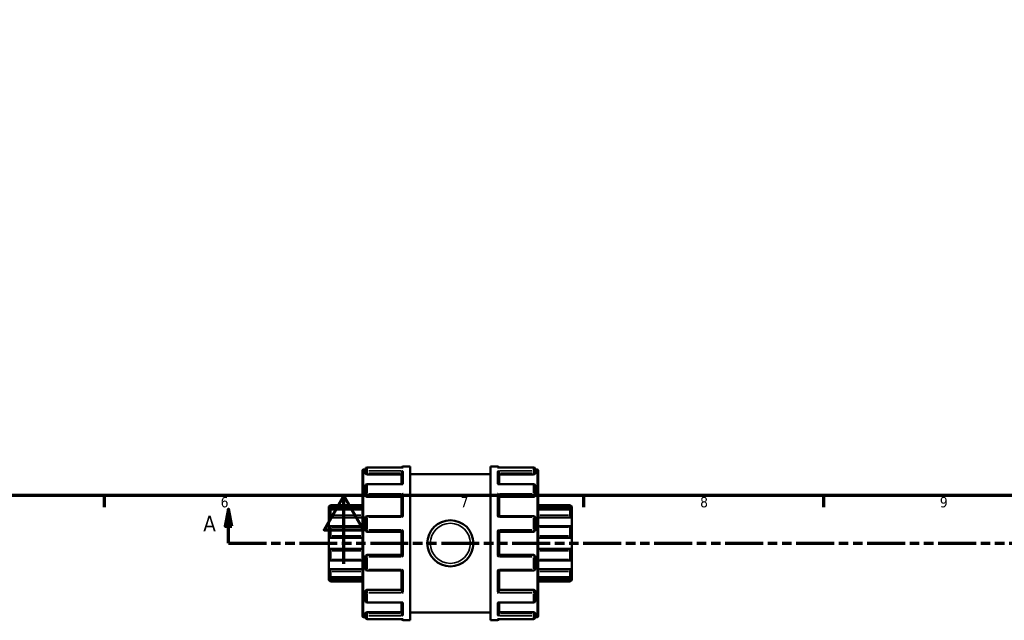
# Model space of a CAD drawing. Header units: millimetres. Extents: x 0 to 901, y -367 to 686.
# Tile 3 of 11: x 326 to 614, y -16 to 159. Entities that reach past the tile are written whole.
import ezdxf

# ---------------------------------------------------------------- set-up
doc = ezdxf.new("R2010")
doc.units = ezdxf.units.MM
doc.linetypes.add('DOUBLE_DASH_CHAIN', pattern=[1.2403, 0.6614, -0.0827, 0.1654, -0.0827, 0.1654, -0.0827])
for name, color, linetype, lineweight in [('Border (ANSI)', 7, 'Continuous', 70), ('Section Line (ANSI)', 7, 'DOUBLE_DASH_CHAIN', 70), ('Visible (ANSI)', 7, 'Continuous', 50), ('Visible Narrow (ANSI)', 7, 'Continuous', 35)]:
    doc.layers.add(name, color=color, linetype=linetype, lineweight=lineweight)
doc.styles.add('Label Text (ANSI)', font='tahoma.ttf')
doc.styles.add('Note Text (ANSI)', font='tahoma.ttf')

# ---------------------------------------------------------------- blocks, each defined once
blk = doc.blocks.new('Borders Default Border')
at = {"layer": 'Border (ANSI)'}
for p, q in [((350.42, 20), (350.42, 16.55)), ((490.58, 20), (490.58, 16.55)), ((560.67, 20), (560.67, 16.55))]:
    blk.add_line(p, q, dxfattribs=at)
at = {"layer": 'Border (ANSI)', "flags": 128}
for points in [[(20, 20), (20, 574), (821, 574), (821, 20), (20, 20)], [(420.5, 0), (420.5, 20), (414.73, 10), (426.27, 10), (420.5, 20)]]:
    blk.add_lwpolyline(points, dxfattribs=at)
at = {"layer": 'Border (ANSI)', "char_height": 3.05, "attachment_point": 7, "style": 'Note Text (ANSI)'}
for s, insert in [('6', (384.49, 16.49)), ('7', (454.6, 16.55)), ('8', (524.63, 16.48)), ('9', (594.7, 16.49))]:
    blk.add_mtext(s, dxfattribs=dict(at, insert=insert))
blk = doc.blocks.new('2dTransSection0')
at = {"layer": 'Section Line (ANSI)', "linetype": 'Continuous'}
for p, q in [((386.76, 16.03), (385.76, 11.03)), ((386.76, 11.03), (386.76, 16.03)), ((387.76, 11.03), (386.76, 16.03)), ((385.76, 11.03), (387.76, 11.03)), ((386.76, 6.03), (386.76, 11.03)), ((386.76, 6.03), (397.9, 6.03))]:
    blk.add_line(p, q, dxfattribs=at)
at = {"layer": 'Section Line (ANSI)', "linetype": 'DOUBLE_DASH_CHAIN', "ltscale": 16.726154}
blk.add_line((386.76, 6.03), (750.57, 6.03), dxfattribs=at)
at = {"layer": 'Section Line (ANSI)', "linetype": 'Continuous', "flags": 128}
blk.add_lwpolyline([(387.76, 11.03), (386.76, 16.03), (385.76, 11.03), (387.76, 11.03)], dxfattribs=at)
at = {"layer": 'Section Line (ANSI)'}
blk.add_solid([(387.76, 11.03), (386.76, 16.03), (385.76, 11.03), (387.76, 11.03)], dxfattribs=at)
at = {"layer": 'Section Line (ANSI)', "insert": (379.4, 9.53), "char_height": 4.57, "attachment_point": 7, "style": 'Label Text (ANSI)'}
blk.add_mtext('A', dxfattribs=at)

msp = doc.modelspace()

# ---------------------------------------------------------------- linework, layer by layer
at = {"layer": 'Visible (ANSI)'}
for p, q in [((425.923, -15.251), (425.923, 27.309)), ((426.243, 27.629), (426.823, 27.629)), ((426.823, 26.732), (426.823, 27.709)), ((426.823, 26.732), (426.823, 26.362)), ((437.72, 28.189), (427.303, 28.189)), ((427.303, 26.193), (437.323, 26.193)), ((437.323, 23.357), (437.323, 26.563)), ((437.803, 28.529), (439.923, 28.529)), ((439.923, -16.471), (439.923, 28.529)), ((439.923, 26.279), (463.323, 26.279)), ((463.323, -16.471), (463.323, 28.529)), ((463.323, 28.529), (465.443, 28.529)), ((475.943, 28.189), (465.526, 28.189)), ((465.923, 23.357), (465.923, 26.563)), ((475.943, 26.193), (465.923, 26.193)), ((476.423, 27.709), (476.423, 26.732)), ((476.423, 27.629), (477.003, 27.629)), ((476.423, 26.362), (476.423, 26.732)), ((477.323, 27.309), (477.323, -15.251)), ((437.497, 23.357), (427.303, 23.357)), ((475.943, 23.357), (465.75, 23.357)), ((426.823, 20.207), (426.823, 22.877)), ((426.823, 20.207), (426.823, 19.994)), ((476.423, 22.877), (476.423, 20.207)), ((476.423, 19.994), (476.423, 20.207)), ((427.303, 19.619), (437.323, 19.619)), ((437.323, 14.01), (437.323, 19.837)), ((465.923, 14.01), (465.923, 19.837)), ((475.943, 19.619), (465.923, 19.619)), ((416.123, 16.749), (416.603, 17.229)), ((416.123, 16.604), (416.123, 16.749)), ((416.123, 16.604), (425.923, 16.604)), ((416.123, 15.615), (416.123, 16.604)), ((416.123, 13.554), (416.123, 15.615)), ((425.923, 15.871), (416.545, 15.871)), ((416.603, 17.229), (416.603, 17.149)), ((416.603, 17.229), (425.923, 17.229)), ((416.603, 15.81), (416.603, 14.24)), ((477.323, 17.229), (486.643, 17.229)), ((487.123, 16.604), (477.323, 16.604)), ((486.702, 15.871), (477.323, 15.871)), ((486.643, 17.149), (486.643, 17.229)), ((487.123, 16.749), (486.643, 17.229)), ((486.643, 14.24), (486.643, 15.81)), ((487.123, 16.749), (487.123, 16.604)), ((487.123, 16.604), (487.123, 15.615)), ((487.123, 15.615), (487.123, 13.554)), ((416.123, 13.554), (425.923, 13.554)), ((416.123, 10.965), (416.123, 13.554)), ((426.823, 9.884), (426.823, 13.53)), ((437.354, 14.01), (427.303, 14.01)), ((475.943, 14.01), (465.893, 14.01)), ((476.423, 13.53), (476.423, 9.884)), ((487.123, 13.554), (477.323, 13.554)), ((487.123, 13.554), (487.123, 10.965)), ((416.123, 7.629), (416.123, 10.965)), ((425.923, 11.014), (416.334, 11.014)), ((416.603, 10.736), (416.603, 8.195)), ((427.303, 9.404), (437.323, 9.404)), ((437.323, 2.647), (437.323, 9.41)), ((465.923, 2.647), (465.923, 9.41)), ((465.923, 9.404), (475.943, 9.404)), ((486.913, 11.014), (477.323, 11.014)), ((486.643, 8.195), (486.643, 10.736)), ((487.123, 10.965), (487.123, 7.629)), ((416.123, 7.629), (425.923, 7.629)), ((416.123, 4.429), (416.123, 7.629)), ((487.123, 7.629), (477.323, 7.629)), ((487.123, 7.629), (487.123, 4.429)), ((416.123, 4.429), (425.923, 4.429)), ((416.123, 1.093), (416.123, 4.429)), ((416.603, 3.863), (416.603, 1.322)), ((487.123, 4.429), (477.323, 4.429)), ((486.643, 1.322), (486.643, 3.863)), ((487.123, 4.429), (487.123, 1.093)), ((416.123, -1.496), (416.123, 1.093)), ((416.334, 1.044), (425.923, 1.044)), ((426.823, -1.473), (426.823, 2.174)), ((437.323, 2.654), (427.303, 2.654)), ((475.943, 2.654), (465.923, 2.654)), ((476.423, 2.174), (476.423, -1.473)), ((477.323, 1.044), (486.913, 1.044)), ((487.123, 1.093), (487.123, -1.496)), ((416.123, -1.496), (425.923, -1.496)), ((416.123, -3.558), (416.123, -1.496)), ((416.603, -2.182), (416.603, -3.753)), ((427.303, -1.953), (437.354, -1.953)), ((437.323, -7.779), (437.323, -1.953)), ((465.893, -1.953), (475.943, -1.953)), ((465.923, -7.779), (465.923, -1.953)), ((487.123, -1.496), (477.323, -1.496)), ((486.643, -3.753), (486.643, -2.182)), ((487.123, -1.496), (487.123, -3.558)), ((416.123, -4.547), (416.123, -3.558)), ((416.123, -4.547), (425.923, -4.547)), ((416.123, -4.691), (416.123, -4.547)), ((416.123, -4.691), (416.603, -5.171)), ((416.545, -3.814), (425.923, -3.814)), ((416.603, -5.091), (416.603, -5.171)), ((416.603, -5.171), (425.923, -5.171)), ((477.323, -3.814), (486.702, -3.814)), ((487.123, -4.547), (477.323, -4.547)), ((477.323, -5.171), (486.643, -5.171)), ((487.123, -4.691), (486.643, -5.171)), ((486.643, -5.171), (486.643, -5.091)), ((487.123, -3.558), (487.123, -4.547)), ((487.123, -4.547), (487.123, -4.691)), ((426.823, -7.936), (426.823, -8.15)), ((426.823, -10.819), (426.823, -8.15)), ((427.303, -7.561), (437.323, -7.561)), ((475.943, -7.561), (465.923, -7.561)), ((476.423, -8.15), (476.423, -7.936)), ((476.423, -8.15), (476.423, -10.819)), ((427.303, -11.299), (437.497, -11.299)), ((437.323, -14.506), (437.323, -11.299)), ((465.75, -11.299), (475.943, -11.299)), ((465.923, -14.506), (465.923, -11.299)), ((426.823, -14.305), (426.823, -14.674)), ((427.303, -14.135), (437.323, -14.135)), ((439.923, -14.221), (463.323, -14.221)), ((475.943, -14.135), (465.923, -14.135)), ((476.423, -14.674), (476.423, -14.305)), ((426.243, -15.571), (426.823, -15.571)), ((426.823, -15.651), (426.823, -14.674)), ((427.303, -16.131), (437.72, -16.131)), ((437.803, -16.471), (439.923, -16.471)), ((463.323, -16.471), (465.443, -16.471)), ((465.526, -16.131), (475.943, -16.131)), ((476.423, -14.674), (476.423, -15.651)), ((476.423, -15.571), (477.003, -15.571))]:
    msp.add_line(p, q, dxfattribs=at)
msp.add_circle((451.623, 6.029), 6.75, dxfattribs=at)
for centre, radius, start, end in [((426.243, 27.309), 0.32, 90, 180), ((427.303, 27.709), 0.48, 90, 180), ((437.803, 28.049), 0.48, 90, 163.05094), ((465.443, 28.049), 0.48, 16.94906, 90), ((475.943, 27.709), 0.48, 0, 90), ((477.003, 27.309), 0.32, 0, 90), ((427.303, 22.877), 0.48, 90, 180), ((475.943, 22.877), 0.48, 0, 90), ((427.303, 13.53), 0.48, 90, 180), ((475.943, 13.53), 0.48, 0, 90), ((427.303, 9.884), 0.48, 180, 270), ((475.943, 9.884), 0.48, 270, 0), ((427.303, 2.174), 0.48, 90, 180), ((475.943, 2.174), 0.48, 0, 90), ((427.303, -1.473), 0.48, 180, 270), ((475.943, -1.473), 0.48, 270, 0), ((427.303, -10.819), 0.48, 180, 270), ((475.943, -10.819), 0.48, 270, 0), ((426.243, -15.251), 0.32, 180, 270), ((427.303, -15.651), 0.48, 180, 270), ((437.803, -15.991), 0.48, 196.94906, 270), ((465.443, -15.991), 0.48, 270, 343.05094), ((475.943, -15.651), 0.48, 270, 0), ((477.003, -15.251), 0.32, 270, 0)]:
    msp.add_arc(centre, radius, start, end, dxfattribs=at)
for points, knots in [([(427.303, 26.193), (427.243, 26.193), (427.179, 26.197), (427.061, 26.215), (427.007, 26.228), (426.922, 26.258), (426.884, 26.278), (426.835, 26.319), (426.823, 26.341), (426.823, 26.362)], [0, 0, 0, 0, 0.018063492, 0.018063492, 0.036126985, 0.036126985, 0.054490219, 0.054490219, 0.072853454, 0.072853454, 0.072853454, 0.072853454]), ([(437.323, 26.563), (437.323, 26.605), (437.33, 26.649), (437.355, 26.742), (437.375, 26.789), (437.432, 26.893), (437.472, 26.946), (437.557, 27.037), (437.603, 27.075), (437.699, 27.139), (437.75, 27.164), (437.801, 27.182), (437.802, 27.183), (437.803, 27.183)], [0, 0, 0, 0, 0.013488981, 0.013488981, 0.028947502, 0.028947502, 0.049546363, 0.049546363, 0.069858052, 0.069858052, 0.091188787, 0.091188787, 0.091625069, 0.091625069, 0.091625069, 0.091625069]), ([(437.803, 28.181), (437.802, 28.181), (437.801, 28.182), (437.773, 28.186), (437.747, 28.189), (437.72, 28.189)], [-0.000440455, -0.000440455, -0.000440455, -0.000440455, 0, 0, 0.011391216, 0.011391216, 0.011391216, 0.011391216]), ([(465.526, 28.189), (465.5, 28.189), (465.473, 28.186), (465.445, 28.182), (465.444, 28.181), (465.443, 28.181)], [0.07990597, 0.07990597, 0.07990597, 0.07990597, 0.091188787, 0.091188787, 0.091625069, 0.091625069, 0.091625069, 0.091625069]), ([(465.443, 27.183), (465.444, 27.183), (465.445, 27.182), (465.496, 27.164), (465.546, 27.14), (465.64, 27.077), (465.686, 27.04), (465.771, 26.95), (465.812, 26.897), (465.87, 26.793), (465.89, 26.745), (465.916, 26.652), (465.923, 26.609), (465.923, 26.565), (465.923, 26.564), (465.923, 26.563)], [-0.000440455, -0.000440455, -0.000440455, -0.000440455, 0, 0, 0.021206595, 0.021206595, 0.041428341, 0.041428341, 0.062396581, 0.062396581, 0.078090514, 0.078090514, 0.091721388, 0.091721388, 0.092056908, 0.092056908, 0.092056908, 0.092056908]), ([(476.423, 26.362), (476.423, 26.341), (476.411, 26.319), (476.362, 26.278), (476.325, 26.258), (476.239, 26.228), (476.186, 26.215), (476.068, 26.197), (476.003, 26.193), (475.943, 26.193)], [0.072982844, 0.072982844, 0.072982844, 0.072982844, 0.091346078, 0.091346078, 0.109709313, 0.109709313, 0.127772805, 0.127772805, 0.145836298, 0.145836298, 0.145836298, 0.145836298]), ([(437.803, 23.244), (437.802, 23.245), (437.801, 23.245), (437.75, 23.278), (437.7, 23.304), (437.606, 23.341), (437.561, 23.353), (437.511, 23.356), (437.504, 23.357), (437.497, 23.357)], [-0.000440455, -0.000440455, -0.000440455, -0.000440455, 0, 0, 0.021206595, 0.021206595, 0.041428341, 0.041428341, 0.045020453, 0.045020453, 0.045020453, 0.045020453]), ([(465.75, 23.357), (465.744, 23.357), (465.738, 23.356), (465.689, 23.353), (465.643, 23.342), (465.548, 23.305), (465.497, 23.279), (465.445, 23.245), (465.444, 23.245), (465.443, 23.244)], [0.046595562, 0.046595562, 0.046595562, 0.046595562, 0.049546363, 0.049546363, 0.069858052, 0.069858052, 0.091188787, 0.091188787, 0.091625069, 0.091625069, 0.091625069, 0.091625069]), ([(437.323, 19.837), (437.323, 19.865), (437.33, 19.898), (437.355, 19.975), (437.375, 20.018), (437.432, 20.119), (437.472, 20.177), (437.557, 20.284), (437.603, 20.335), (437.699, 20.43), (437.75, 20.475), (437.801, 20.515), (437.802, 20.516), (437.803, 20.516)], [0, 0, 0, 0, 0.013488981, 0.013488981, 0.028947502, 0.028947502, 0.049546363, 0.049546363, 0.069858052, 0.069858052, 0.091188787, 0.091188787, 0.091625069, 0.091625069, 0.091625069, 0.091625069]), ([(465.443, 20.516), (465.444, 20.516), (465.445, 20.515), (465.496, 20.475), (465.546, 20.431), (465.64, 20.338), (465.686, 20.288), (465.771, 20.181), (465.812, 20.123), (465.87, 20.021), (465.89, 19.978), (465.916, 19.901), (465.923, 19.868), (465.923, 19.838), (465.923, 19.837), (465.923, 19.837)], [-0.000440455, -0.000440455, -0.000440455, -0.000440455, 0, 0, 0.021206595, 0.021206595, 0.041428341, 0.041428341, 0.062396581, 0.062396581, 0.078090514, 0.078090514, 0.091721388, 0.091721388, 0.092056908, 0.092056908, 0.092056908, 0.092056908]), ([(427.303, 19.619), (427.243, 19.619), (427.178, 19.629), (427.06, 19.667), (427.006, 19.696), (426.921, 19.763), (426.884, 19.805), (426.835, 19.898), (426.823, 19.947), (426.823, 19.994)], [0, 0, 0, 0, 0.018130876, 0.018130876, 0.036261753, 0.036261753, 0.054557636, 0.054557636, 0.072853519, 0.072853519, 0.072853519, 0.072853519]), ([(476.423, 19.994), (476.423, 19.947), (476.411, 19.898), (476.362, 19.805), (476.325, 19.763), (476.24, 19.696), (476.186, 19.667), (476.068, 19.629), (476.004, 19.619), (475.943, 19.619)], [0.072982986, 0.072982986, 0.072982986, 0.072982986, 0.091278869, 0.091278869, 0.109574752, 0.109574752, 0.127705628, 0.127705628, 0.145836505, 0.145836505, 0.145836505, 0.145836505]), ([(416.603, 17.149), (416.603, 17.145), (416.6, 17.137), (416.586, 17.115), (416.576, 17.1), (416.537, 17.049), (416.499, 17.005), (416.413, 16.906), (416.355, 16.843), (416.238, 16.72), (416.179, 16.659), (416.123, 16.604)], [0.090511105, 0.090511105, 0.090511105, 0.090511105, 0.100718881, 0.100718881, 0.110926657, 0.110926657, 0.131342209, 0.131342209, 0.15618221, 0.15618221, 0.179509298, 0.179509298, 0.179509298, 0.179509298]), ([(416.123, 15.615), (416.179, 15.665), (416.238, 15.713), (416.355, 15.796), (416.413, 15.83), (416.499, 15.866), (416.537, 15.875), (416.576, 15.867), (416.586, 15.86), (416.6, 15.84), (416.603, 15.827), (416.603, 15.81)], [0.17258948, 0.17258948, 0.17258948, 0.17258948, 0.195916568, 0.195916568, 0.220756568, 0.220756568, 0.24117212, 0.24117212, 0.251379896, 0.251379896, 0.261587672, 0.261587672, 0.261587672, 0.261587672]), ([(487.123, 16.604), (487.068, 16.659), (487.008, 16.72), (486.891, 16.843), (486.834, 16.906), (486.747, 17.005), (486.71, 17.049), (486.671, 17.1), (486.661, 17.115), (486.647, 17.137), (486.643, 17.145), (486.643, 17.149)], [0.17258948, 0.17258948, 0.17258948, 0.17258948, 0.195916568, 0.195916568, 0.220756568, 0.220756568, 0.24117212, 0.24117212, 0.251379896, 0.251379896, 0.261587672, 0.261587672, 0.261587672, 0.261587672]), ([(486.643, 15.81), (486.643, 15.827), (486.647, 15.84), (486.661, 15.86), (486.671, 15.867), (486.71, 15.875), (486.747, 15.866), (486.834, 15.83), (486.891, 15.796), (487.008, 15.713), (487.068, 15.665), (487.123, 15.615)], [0.090511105, 0.090511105, 0.090511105, 0.090511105, 0.100718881, 0.100718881, 0.110926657, 0.110926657, 0.131342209, 0.131342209, 0.15618221, 0.15618221, 0.179509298, 0.179509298, 0.179509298, 0.179509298]), ([(416.603, 14.24), (416.603, 14.217), (416.6, 14.191), (416.586, 14.135), (416.576, 14.105), (416.537, 14.014), (416.499, 13.951), (416.413, 13.827), (416.355, 13.76), (416.238, 13.643), (416.179, 13.594), (416.123, 13.554)], [0.090511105, 0.090511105, 0.090511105, 0.090511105, 0.100718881, 0.100718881, 0.110926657, 0.110926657, 0.131342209, 0.131342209, 0.15618221, 0.15618221, 0.179509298, 0.179509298, 0.179509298, 0.179509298]), ([(437.803, 13.694), (437.802, 13.695), (437.801, 13.696), (437.75, 13.744), (437.7, 13.789), (437.606, 13.867), (437.561, 13.902), (437.475, 13.961), (437.435, 13.985), (437.383, 14.006), (437.366, 14.01), (437.354, 14.01)], [-0.000440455, -0.000440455, -0.000440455, -0.000440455, 0, 0, 0.021206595, 0.021206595, 0.041428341, 0.041428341, 0.062396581, 0.062396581, 0.07423695, 0.07423695, 0.07423695, 0.07423695]), ([(465.893, 14.01), (465.88, 14.01), (465.865, 14.006), (465.814, 13.986), (465.774, 13.963), (465.689, 13.905), (465.643, 13.87), (465.548, 13.79), (465.497, 13.745), (465.445, 13.696), (465.444, 13.695), (465.443, 13.694)], [0.017654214, 0.017654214, 0.017654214, 0.017654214, 0.028947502, 0.028947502, 0.049546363, 0.049546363, 0.069858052, 0.069858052, 0.091188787, 0.091188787, 0.091625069, 0.091625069, 0.091625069, 0.091625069]), ([(487.123, 13.554), (487.068, 13.594), (487.008, 13.643), (486.891, 13.76), (486.834, 13.827), (486.747, 13.951), (486.71, 14.014), (486.671, 14.105), (486.661, 14.135), (486.647, 14.191), (486.643, 14.217), (486.643, 14.24)], [0.17258948, 0.17258948, 0.17258948, 0.17258948, 0.195916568, 0.195916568, 0.220756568, 0.220756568, 0.24117212, 0.24117212, 0.251379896, 0.251379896, 0.261587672, 0.261587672, 0.261587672, 0.261587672]), ([(416.123, 10.965), (416.179, 10.989), (416.238, 11.007), (416.355, 11.018), (416.413, 11.01), (416.499, 10.97), (416.537, 10.94), (416.576, 10.875), (416.586, 10.85), (416.6, 10.796), (416.603, 10.767), (416.603, 10.736)], [0.17258948, 0.17258948, 0.17258948, 0.17258948, 0.195916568, 0.195916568, 0.220756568, 0.220756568, 0.24117212, 0.24117212, 0.251379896, 0.251379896, 0.261587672, 0.261587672, 0.261587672, 0.261587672]), ([(437.323, 9.41), (437.323, 9.418), (437.33, 9.431), (437.355, 9.471), (437.375, 9.498), (437.432, 9.57), (437.472, 9.616), (437.557, 9.712), (437.603, 9.761), (437.699, 9.862), (437.75, 9.914), (437.801, 9.966), (437.802, 9.967), (437.803, 9.968)], [0, 0, 0, 0, 0.013488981, 0.013488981, 0.028947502, 0.028947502, 0.049546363, 0.049546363, 0.069858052, 0.069858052, 0.091188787, 0.091188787, 0.091625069, 0.091625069, 0.091625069, 0.091625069]), ([(465.443, 9.968), (465.444, 9.967), (465.445, 9.966), (465.496, 9.915), (465.546, 9.864), (465.64, 9.765), (465.686, 9.716), (465.771, 9.62), (465.812, 9.573), (465.87, 9.5), (465.89, 9.473), (465.916, 9.432), (465.923, 9.419), (465.923, 9.411), (465.923, 9.41), (465.923, 9.41)], [-0.000440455, -0.000440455, -0.000440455, -0.000440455, 0, 0, 0.021206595, 0.021206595, 0.041428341, 0.041428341, 0.062396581, 0.062396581, 0.078090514, 0.078090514, 0.091721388, 0.091721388, 0.092056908, 0.092056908, 0.092056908, 0.092056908]), ([(486.643, 10.736), (486.643, 10.767), (486.647, 10.796), (486.661, 10.85), (486.671, 10.875), (486.71, 10.94), (486.747, 10.97), (486.834, 11.01), (486.891, 11.018), (487.008, 11.007), (487.068, 10.989), (487.123, 10.965)], [0.090511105, 0.090511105, 0.090511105, 0.090511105, 0.100718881, 0.100718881, 0.110926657, 0.110926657, 0.131342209, 0.131342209, 0.15618221, 0.15618221, 0.179509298, 0.179509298, 0.179509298, 0.179509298]), ([(416.603, 8.195), (416.603, 8.161), (416.6, 8.127), (416.586, 8.059), (416.576, 8.025), (416.537, 7.929), (416.499, 7.871), (416.413, 7.77), (416.355, 7.723), (416.238, 7.658), (416.179, 7.638), (416.123, 7.629)], [0.090511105, 0.090511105, 0.090511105, 0.090511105, 0.100718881, 0.100718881, 0.110926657, 0.110926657, 0.131342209, 0.131342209, 0.15618221, 0.15618221, 0.179509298, 0.179509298, 0.179509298, 0.179509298]), ([(487.123, 7.629), (487.068, 7.638), (487.008, 7.658), (486.891, 7.723), (486.834, 7.77), (486.747, 7.871), (486.71, 7.929), (486.671, 8.025), (486.661, 8.059), (486.647, 8.127), (486.643, 8.161), (486.643, 8.195)], [0.17258948, 0.17258948, 0.17258948, 0.17258948, 0.195916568, 0.195916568, 0.220756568, 0.220756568, 0.24117212, 0.24117212, 0.251379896, 0.251379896, 0.261587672, 0.261587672, 0.261587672, 0.261587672]), ([(416.123, 4.429), (416.179, 4.419), (416.238, 4.399), (416.355, 4.334), (416.413, 4.288), (416.499, 4.187), (416.537, 4.129), (416.576, 4.032), (416.586, 3.999), (416.6, 3.931), (416.603, 3.896), (416.603, 3.863)], [0.17258948, 0.17258948, 0.17258948, 0.17258948, 0.195916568, 0.195916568, 0.220756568, 0.220756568, 0.24117212, 0.24117212, 0.251379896, 0.251379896, 0.261587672, 0.261587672, 0.261587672, 0.261587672]), ([(486.643, 3.863), (486.643, 3.896), (486.647, 3.931), (486.661, 3.999), (486.671, 4.032), (486.71, 4.129), (486.747, 4.187), (486.834, 4.288), (486.891, 4.334), (487.008, 4.399), (487.068, 4.419), (487.123, 4.429)], [0.090511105, 0.090511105, 0.090511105, 0.090511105, 0.100718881, 0.100718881, 0.110926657, 0.110926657, 0.131342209, 0.131342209, 0.15618221, 0.15618221, 0.179509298, 0.179509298, 0.179509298, 0.179509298]), ([(416.603, 1.322), (416.603, 1.291), (416.6, 1.261), (416.586, 1.207), (416.576, 1.183), (416.537, 1.118), (416.499, 1.087), (416.413, 1.048), (416.355, 1.04), (416.238, 1.051), (416.179, 1.068), (416.123, 1.093)], [0.090511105, 0.090511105, 0.090511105, 0.090511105, 0.100718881, 0.100718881, 0.110926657, 0.110926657, 0.131342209, 0.131342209, 0.15618221, 0.15618221, 0.179509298, 0.179509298, 0.179509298, 0.179509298]), ([(437.803, 2.09), (437.802, 2.091), (437.801, 2.092), (437.75, 2.142), (437.7, 2.194), (437.606, 2.293), (437.561, 2.342), (437.475, 2.438), (437.435, 2.485), (437.377, 2.557), (437.356, 2.585), (437.33, 2.625), (437.324, 2.639), (437.323, 2.647), (437.323, 2.647), (437.323, 2.647)], [-0.000440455, -0.000440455, -0.000440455, -0.000440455, 0, 0, 0.021206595, 0.021206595, 0.041428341, 0.041428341, 0.062396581, 0.062396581, 0.078090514, 0.078090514, 0.091721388, 0.091721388, 0.092056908, 0.092056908, 0.092056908, 0.092056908]), ([(465.923, 2.647), (465.923, 2.64), (465.917, 2.626), (465.892, 2.587), (465.871, 2.559), (465.814, 2.488), (465.774, 2.441), (465.689, 2.346), (465.643, 2.296), (465.548, 2.195), (465.497, 2.143), (465.445, 2.092), (465.444, 2.091), (465.443, 2.09)], [0, 0, 0, 0, 0.013488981, 0.013488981, 0.028947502, 0.028947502, 0.049546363, 0.049546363, 0.069858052, 0.069858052, 0.091188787, 0.091188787, 0.091625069, 0.091625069, 0.091625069, 0.091625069]), ([(487.123, 1.093), (487.068, 1.068), (487.008, 1.051), (486.891, 1.04), (486.834, 1.048), (486.747, 1.087), (486.71, 1.118), (486.671, 1.183), (486.661, 1.207), (486.647, 1.261), (486.643, 1.291), (486.643, 1.322)], [0.17258948, 0.17258948, 0.17258948, 0.17258948, 0.195916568, 0.195916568, 0.220756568, 0.220756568, 0.24117212, 0.24117212, 0.251379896, 0.251379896, 0.261587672, 0.261587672, 0.261587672, 0.261587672]), ([(416.123, -1.496), (416.179, -1.536), (416.238, -1.586), (416.355, -1.702), (416.413, -1.77), (416.499, -1.893), (416.537, -1.957), (416.576, -2.048), (416.586, -2.077), (416.6, -2.133), (416.603, -2.159), (416.603, -2.182)], [0.17258948, 0.17258948, 0.17258948, 0.17258948, 0.195916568, 0.195916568, 0.220756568, 0.220756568, 0.24117212, 0.24117212, 0.251379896, 0.251379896, 0.261587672, 0.261587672, 0.261587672, 0.261587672]), ([(437.354, -1.953), (437.366, -1.953), (437.382, -1.949), (437.432, -1.929), (437.472, -1.905), (437.557, -1.847), (437.603, -1.812), (437.699, -1.732), (437.75, -1.687), (437.801, -1.638), (437.802, -1.637), (437.803, -1.636)], [0.017654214, 0.017654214, 0.017654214, 0.017654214, 0.028947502, 0.028947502, 0.049546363, 0.049546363, 0.069858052, 0.069858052, 0.091188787, 0.091188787, 0.091625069, 0.091625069, 0.091625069, 0.091625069]), ([(465.443, -1.636), (465.444, -1.637), (465.445, -1.638), (465.496, -1.686), (465.546, -1.731), (465.64, -1.81), (465.686, -1.845), (465.771, -1.903), (465.812, -1.927), (465.864, -1.948), (465.88, -1.953), (465.893, -1.953)], [-0.000440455, -0.000440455, -0.000440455, -0.000440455, 0, 0, 0.021206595, 0.021206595, 0.041428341, 0.041428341, 0.062396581, 0.062396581, 0.07423695, 0.07423695, 0.07423695, 0.07423695]), ([(486.643, -2.182), (486.643, -2.159), (486.647, -2.133), (486.661, -2.077), (486.671, -2.048), (486.71, -1.957), (486.747, -1.893), (486.834, -1.77), (486.891, -1.702), (487.008, -1.586), (487.068, -1.536), (487.123, -1.496)], [0.090511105, 0.090511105, 0.090511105, 0.090511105, 0.100718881, 0.100718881, 0.110926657, 0.110926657, 0.131342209, 0.131342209, 0.15618221, 0.15618221, 0.179509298, 0.179509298, 0.179509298, 0.179509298]), ([(416.603, -3.753), (416.603, -3.769), (416.6, -3.783), (416.586, -3.803), (416.576, -3.809), (416.537, -3.817), (416.499, -3.809), (416.413, -3.772), (416.355, -3.738), (416.238, -3.655), (416.179, -3.607), (416.123, -3.558)], [0.090511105, 0.090511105, 0.090511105, 0.090511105, 0.100718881, 0.100718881, 0.110926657, 0.110926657, 0.131342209, 0.131342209, 0.15618221, 0.15618221, 0.179509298, 0.179509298, 0.179509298, 0.179509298]), ([(416.123, -4.547), (416.179, -4.602), (416.238, -4.662), (416.355, -4.786), (416.413, -4.848), (416.499, -4.947), (416.537, -4.992), (416.576, -5.043), (416.586, -5.057), (416.6, -5.079), (416.603, -5.087), (416.603, -5.091)], [0.17258948, 0.17258948, 0.17258948, 0.17258948, 0.195916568, 0.195916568, 0.220756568, 0.220756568, 0.24117212, 0.24117212, 0.251379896, 0.251379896, 0.261587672, 0.261587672, 0.261587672, 0.261587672]), ([(487.123, -3.558), (487.068, -3.607), (487.008, -3.655), (486.891, -3.738), (486.834, -3.772), (486.747, -3.809), (486.71, -3.817), (486.671, -3.809), (486.661, -3.803), (486.647, -3.783), (486.643, -3.769), (486.643, -3.753)], [0.17258948, 0.17258948, 0.17258948, 0.17258948, 0.195916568, 0.195916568, 0.220756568, 0.220756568, 0.24117212, 0.24117212, 0.251379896, 0.251379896, 0.261587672, 0.261587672, 0.261587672, 0.261587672]), ([(486.643, -5.091), (486.643, -5.087), (486.647, -5.079), (486.661, -5.057), (486.671, -5.043), (486.71, -4.992), (486.747, -4.947), (486.834, -4.848), (486.891, -4.786), (487.008, -4.662), (487.068, -4.602), (487.123, -4.547)], [0.090511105, 0.090511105, 0.090511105, 0.090511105, 0.100718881, 0.100718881, 0.110926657, 0.110926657, 0.131342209, 0.131342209, 0.15618221, 0.15618221, 0.179509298, 0.179509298, 0.179509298, 0.179509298]), ([(426.823, -7.936), (426.823, -7.89), (426.835, -7.84), (426.884, -7.747), (426.922, -7.705), (427.007, -7.638), (427.061, -7.609), (427.179, -7.571), (427.243, -7.561), (427.303, -7.561)], [-0.072853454, -0.072853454, -0.072853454, -0.072853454, -0.054490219, -0.054490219, -0.036126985, -0.036126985, -0.018063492, -0.018063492, 0, 0, 0, 0]), ([(437.803, -8.459), (437.802, -8.458), (437.801, -8.457), (437.75, -8.418), (437.7, -8.374), (437.606, -8.28), (437.561, -8.23), (437.475, -8.124), (437.435, -8.066), (437.377, -7.964), (437.356, -7.92), (437.33, -7.843), (437.324, -7.81), (437.323, -7.781), (437.323, -7.78), (437.323, -7.779)], [-0.000440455, -0.000440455, -0.000440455, -0.000440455, 0, 0, 0.021206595, 0.021206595, 0.041428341, 0.041428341, 0.062396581, 0.062396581, 0.078090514, 0.078090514, 0.091721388, 0.091721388, 0.092056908, 0.092056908, 0.092056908, 0.092056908]), ([(465.923, -7.779), (465.923, -7.808), (465.917, -7.84), (465.892, -7.917), (465.871, -7.96), (465.814, -8.061), (465.774, -8.119), (465.689, -8.227), (465.643, -8.277), (465.548, -8.372), (465.497, -8.417), (465.445, -8.457), (465.444, -8.458), (465.443, -8.459)], [0, 0, 0, 0, 0.013488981, 0.013488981, 0.028947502, 0.028947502, 0.049546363, 0.049546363, 0.069858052, 0.069858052, 0.091188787, 0.091188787, 0.091625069, 0.091625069, 0.091625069, 0.091625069]), ([(475.943, -7.561), (476.003, -7.561), (476.068, -7.571), (476.186, -7.609), (476.239, -7.638), (476.325, -7.705), (476.362, -7.747), (476.411, -7.84), (476.423, -7.89), (476.423, -7.936)], [0.145836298, 0.145836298, 0.145836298, 0.145836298, 0.16389979, 0.16389979, 0.181963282, 0.181963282, 0.200326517, 0.200326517, 0.218689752, 0.218689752, 0.218689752, 0.218689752]), ([(437.497, -11.299), (437.503, -11.299), (437.509, -11.299), (437.557, -11.296), (437.603, -11.285), (437.699, -11.248), (437.75, -11.221), (437.801, -11.188), (437.802, -11.187), (437.803, -11.186)], [0.046595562, 0.046595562, 0.046595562, 0.046595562, 0.049546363, 0.049546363, 0.069858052, 0.069858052, 0.091188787, 0.091188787, 0.091625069, 0.091625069, 0.091625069, 0.091625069]), ([(465.443, -11.186), (465.444, -11.187), (465.445, -11.188), (465.496, -11.22), (465.546, -11.247), (465.64, -11.284), (465.686, -11.295), (465.735, -11.299), (465.742, -11.299), (465.75, -11.299)], [-0.000440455, -0.000440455, -0.000440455, -0.000440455, 0, 0, 0.021206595, 0.021206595, 0.041428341, 0.041428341, 0.045020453, 0.045020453, 0.045020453, 0.045020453]), ([(426.823, -14.305), (426.823, -14.284), (426.835, -14.262), (426.884, -14.22), (426.922, -14.201), (427.007, -14.17), (427.061, -14.157), (427.179, -14.139), (427.243, -14.135), (427.303, -14.135)], [-0.072853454, -0.072853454, -0.072853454, -0.072853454, -0.054490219, -0.054490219, -0.036126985, -0.036126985, -0.018063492, -0.018063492, 0, 0, 0, 0]), ([(475.943, -14.135), (476.003, -14.135), (476.068, -14.139), (476.186, -14.157), (476.239, -14.17), (476.325, -14.201), (476.362, -14.22), (476.411, -14.262), (476.423, -14.284), (476.423, -14.305)], [0.145836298, 0.145836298, 0.145836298, 0.145836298, 0.16389979, 0.16389979, 0.181963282, 0.181963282, 0.200326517, 0.200326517, 0.218689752, 0.218689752, 0.218689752, 0.218689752]), ([(437.803, -15.125), (437.802, -15.125), (437.801, -15.125), (437.75, -15.107), (437.7, -15.082), (437.606, -15.019), (437.561, -14.982), (437.475, -14.893), (437.435, -14.84), (437.377, -14.735), (437.356, -14.688), (437.33, -14.594), (437.324, -14.551), (437.323, -14.508), (437.323, -14.507), (437.323, -14.506)], [-0.000440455, -0.000440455, -0.000440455, -0.000440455, 0, 0, 0.021206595, 0.021206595, 0.041428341, 0.041428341, 0.062396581, 0.062396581, 0.078090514, 0.078090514, 0.091721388, 0.091721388, 0.092056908, 0.092056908, 0.092056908, 0.092056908]), ([(437.72, -16.131), (437.747, -16.131), (437.773, -16.129), (437.801, -16.124), (437.802, -16.124), (437.803, -16.124)], [0.07990597, 0.07990597, 0.07990597, 0.07990597, 0.091188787, 0.091188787, 0.091625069, 0.091625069, 0.091625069, 0.091625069]), ([(465.923, -14.506), (465.923, -14.548), (465.917, -14.591), (465.892, -14.684), (465.871, -14.732), (465.814, -14.836), (465.774, -14.889), (465.689, -14.979), (465.643, -15.017), (465.548, -15.081), (465.497, -15.107), (465.445, -15.125), (465.444, -15.125), (465.443, -15.125)], [0, 0, 0, 0, 0.013488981, 0.013488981, 0.028947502, 0.028947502, 0.049546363, 0.049546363, 0.069858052, 0.069858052, 0.091188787, 0.091188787, 0.091625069, 0.091625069, 0.091625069, 0.091625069]), ([(465.443, -16.124), (465.444, -16.124), (465.445, -16.124), (465.473, -16.129), (465.5, -16.131), (465.526, -16.131)], [-0.000440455, -0.000440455, -0.000440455, -0.000440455, 0, 0, 0.011391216, 0.011391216, 0.011391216, 0.011391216])]:
    msp.add_open_spline(points, degree=3, knots=knots, dxfattribs=at)
at = {"layer": 'Visible Narrow (ANSI)'}
for p, q in [((426.243, 27.363), (426.243, -15.305)), ((427.303, 28.182), (427.303, 28.189)), ((427.303, 28.147), (427.303, 27.248)), ((427.303, 26.529), (427.303, 27.167)), ((427.303, 26.208), (427.303, 26.477)), ((427.804, 26.492), (436.822, 26.492)), ((427.828, 28.181), (437.278, 28.181)), ((437.278, 27.183), (427.828, 27.183)), ((437.803, 28.528), (437.803, 28.215)), ((437.803, 27.045), (437.803, 23.496)), ((465.443, 28.215), (465.443, 28.528)), ((465.443, 23.496), (465.443, 27.045)), ((465.968, 28.181), (475.418, 28.181)), ((475.418, 27.183), (465.968, 27.183)), ((466.424, 26.492), (475.442, 26.492)), ((475.943, 28.189), (475.943, 28.182)), ((475.943, 27.248), (475.943, 28.147)), ((475.943, 27.167), (475.943, 26.529)), ((475.943, 26.477), (475.943, 26.208)), ((477.003, -15.305), (477.003, 27.363)), ((427.303, 23.254), (427.303, 23.356)), ((427.303, 23.119), (427.303, 20.664)), ((427.828, 23.244), (437.278, 23.244)), ((465.968, 23.244), (475.418, 23.244)), ((475.943, 23.356), (475.943, 23.254)), ((475.943, 20.664), (475.943, 23.119)), ((427.303, 19.814), (427.303, 20.483)), ((437.278, 20.516), (427.828, 20.516)), ((437.803, 20.211), (437.803, 14.065)), ((465.443, 14.065), (465.443, 20.211)), ((475.418, 20.516), (465.968, 20.516)), ((475.943, 20.483), (475.943, 19.814)), ((427.303, 19.628), (427.303, 19.783)), ((427.804, 19.792), (436.822, 19.792)), ((466.424, 19.792), (475.442, 19.792)), ((475.943, 19.783), (475.943, 19.628)), ((425.457, 17.149), (417.069, 17.149)), ((417.069, 15.81), (425.457, 15.81)), ((486.177, 17.149), (477.789, 17.149)), ((477.789, 15.81), (486.177, 15.81)), ((425.457, 14.24), (417.069, 14.24)), ((427.303, 13.721), (427.303, 14.009)), ((427.303, 13.512), (427.303, 10.158)), ((427.828, 13.694), (437.278, 13.694)), ((465.968, 13.694), (475.418, 13.694)), ((475.943, 14.009), (475.943, 13.721)), ((475.943, 10.158), (475.943, 13.512)), ((486.177, 14.24), (477.789, 14.24)), ((417.069, 10.736), (425.457, 10.736)), ((427.303, 9.406), (427.303, 9.926)), ((437.278, 9.968), (427.828, 9.968)), ((437.803, 9.577), (437.803, 2.48)), ((465.443, 2.48), (465.443, 9.577)), ((475.418, 9.968), (465.968, 9.968)), ((475.943, 9.926), (475.943, 9.406)), ((477.789, 10.736), (486.177, 10.736)), ((425.457, 8.195), (417.069, 8.195)), ((486.177, 8.195), (477.789, 8.195)), ((417.069, 3.863), (425.457, 3.863)), ((477.789, 3.863), (486.177, 3.863)), ((425.457, 1.322), (417.069, 1.322)), ((427.303, 2.131), (427.303, 2.652)), ((427.303, 1.9), (427.303, -1.454)), ((427.828, 2.09), (437.278, 2.09)), ((465.968, 2.09), (475.418, 2.09)), ((475.943, 2.652), (475.943, 2.131)), ((475.943, -1.454), (475.943, 1.9)), ((486.177, 1.322), (477.789, 1.322)), ((417.069, -2.182), (425.457, -2.182)), ((427.303, -1.952), (427.303, -1.663)), ((437.278, -1.636), (427.828, -1.636)), ((437.803, -2.007), (437.803, -8.154)), ((465.443, -8.154), (465.443, -2.007)), ((475.418, -1.636), (465.968, -1.636)), ((475.943, -1.663), (475.943, -1.952)), ((477.789, -2.182), (486.177, -2.182)), ((425.457, -3.753), (417.069, -3.753)), ((417.069, -5.091), (425.457, -5.091)), ((486.177, -3.753), (477.789, -3.753)), ((477.789, -5.091), (486.177, -5.091)), ((427.303, -7.725), (427.303, -7.57)), ((427.303, -8.426), (427.303, -7.757)), ((427.303, -8.606), (427.303, -11.061)), ((436.822, -7.734), (427.804, -7.734)), ((427.828, -8.459), (437.278, -8.459)), ((465.968, -8.459), (475.418, -8.459)), ((475.442, -7.734), (466.424, -7.734)), ((475.943, -7.57), (475.943, -7.725)), ((475.943, -7.757), (475.943, -8.426)), ((475.943, -11.061), (475.943, -8.606)), ((427.303, -11.299), (427.303, -11.197)), ((437.278, -11.186), (427.828, -11.186)), ((437.803, -11.439), (437.803, -14.987)), ((465.443, -14.987), (465.443, -11.439)), ((475.418, -11.186), (465.968, -11.186)), ((475.943, -11.197), (475.943, -11.299)), ((427.303, -14.419), (427.303, -14.15)), ((475.943, -14.15), (475.943, -14.419)), ((427.303, -15.109), (427.303, -14.471)), ((427.303, -15.19), (427.303, -16.089)), ((427.303, -16.131), (427.303, -16.124)), ((436.822, -14.434), (427.804, -14.434)), ((427.828, -15.125), (437.278, -15.125)), ((437.278, -16.124), (427.828, -16.124)), ((437.803, -16.158), (437.803, -16.47)), ((465.443, -16.47), (465.443, -16.158)), ((465.968, -15.125), (475.418, -15.125)), ((475.418, -16.124), (465.968, -16.124)), ((475.442, -14.434), (466.424, -14.434)), ((475.943, -14.471), (475.943, -15.109)), ((475.943, -16.089), (475.943, -15.19)), ((475.943, -16.124), (475.943, -16.131))]:
    msp.add_line(p, q, dxfattribs=at)
msp.add_circle((451.623, 6.029), 5.85, dxfattribs=at)
for centre, major_axis, ratio, start_param, end_param in [((427.303, 27.709), (-0.48, 0), 0.9845563, 4.7909288, 6.2046455), ((427.303, 26.732), (-0.48, 0), 0.9401848, 4.7909288, 6.2046455), ((427.303, 26.732), (-0.48, 0), 0.5, 0.0785398, 1.4922565), ((475.943, 27.709), (0.48, 0), 0.9845563, 0.0785398, 1.4922565), ((475.943, 26.732), (0.48, 0), 0.9401848, 0.0785398, 1.4922565), ((475.943, 26.732), (0.48, 0), 0.5, 4.7909288, 6.2046455), ((427.303, 22.877), (-0.48, 0), 0.7651167, 4.7909288, 6.2046455), ((475.943, 22.877), (0.48, 0), 0.7651167, 0.0785398, 1.4922565), ((427.303, 20.207), (-0.48, 0), 0.6438916, 4.7909288, 6.2046455), ((427.303, 20.207), (-0.48, 0), 0.8660254, 0.0785398, 1.4922565), ((475.943, 20.207), (0.48, 0), 0.6438916, 0.0785398, 1.4922565), ((475.943, 20.207), (0.48, 0), 0.8660254, 4.7909288, 6.2046455), ((427.303, 13.53), (-0.48, 0), 0.3406647, 4.7909288, 6.2046455), ((475.943, 13.53), (0.48, 0), 0.3406647, 0.0785398, 1.4922565), ((427.303, 9.884), (-0.48, 0), 0.1750681, 4.7909288, 6.2046455), ((475.943, 9.884), (0.48, 0), 0.1750681, 0.0785398, 1.4922565), ((427.303, 2.174), (-0.48, 0), 0.1750681, 0.0785398, 1.4922565), ((475.943, 2.174), (0.48, 0), 0.1750681, 4.7909288, 6.2046455), ((427.303, -1.473), (-0.48, 0), 0.3406647, 0.0785398, 1.4922565), ((475.943, -1.473), (0.48, 0), 0.3406647, 4.7909288, 6.2046455), ((427.303, -8.15), (-0.48, 0), 0.8660254, 4.7909288, 6.2046455), ((427.303, -8.15), (-0.48, 0), 0.6438916, 0.0785398, 1.4922565), ((475.943, -8.15), (0.48, 0), 0.8660254, 0.0785398, 1.4922565), ((475.943, -8.15), (0.48, 0), 0.6438916, 4.7909288, 6.2046455), ((427.303, -10.819), (-0.48, 0), 0.7651167, 0.0785398, 1.4922565), ((475.943, -10.819), (0.48, 0), 0.7651167, 4.7909288, 6.2046455), ((427.303, -14.674), (-0.48, 0), 0.5, 4.7909288, 6.2046455), ((427.303, -14.674), (-0.48, 0), 0.9401848, 0.0785398, 1.4922565), ((427.303, -15.651), (-0.48, 0), 0.9845563, 0.0785398, 1.4922565), ((475.943, -14.674), (0.48, 0), 0.5, 0.0785398, 1.4922565), ((475.943, -14.674), (0.48, 0), 0.9401848, 4.7909288, 6.2046455), ((475.943, -15.651), (0.48, 0), 0.9845563, 4.7909288, 6.2046455)]:
    msp.add_ellipse(centre, major_axis=major_axis, ratio=ratio, start_param=start_param, end_param=end_param, dxfattribs=at)

# ---------------------------------------------------------------- block references
msp.add_blockref('Borders Default Border', (0, 0))
at = {"layer": 'Section Line (ANSI)'}
msp.add_blockref('2dTransSection0', (0, 0), dxfattribs=at)

doc.saveas('drawing.dxf')
